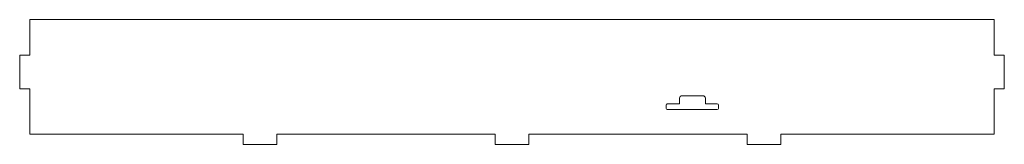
# Model space of a CAD drawing. Header units: millimetres. Extents: x 60 to 353, y 149 to 186.
import ezdxf

# ---------------------------------------------------------------- set-up
doc = ezdxf.new("R2010")
doc.units = ezdxf.units.MM
doc.layers.add('1', color=7, linetype='Continuous', true_color=0xffffff)

msp = doc.modelspace()

# ---------------------------------------------------------------- linework, layer by layer
at = {"layer": '1', "color": 154, "linetype": 'Continuous', "lineweight": 18}
for p, q in [((63.19282, 185.837098), (63.19282, 175.242098)), ((350.13282, 185.837098), (63.19282, 185.837098)), ((350.13282, 175.242098), (350.13282, 185.837098)), ((63.19282, 175.242098), (60.19282, 175.242098)), ((60.19282, 175.242098), (60.19282, 165.242098)), ((353.13282, 175.242098), (350.13282, 175.242098)), ((353.13282, 165.242098), (353.13282, 175.242098)), ((60.19282, 165.242098), (63.19282, 165.242098)), ((63.19282, 165.242098), (63.19282, 151.647098)), ((350.13282, 165.242098), (353.13282, 165.242098)), ((350.13282, 151.647098), (350.13282, 165.242098)), ((256.50282, 162.397098), (256.50282, 160.939134)), ((263.44282, 163.147098), (257.25282, 163.147098)), ((264.19282, 160.951437), (264.19282, 162.397098)), ((252.50282, 160.347726), (252.50282, 159.347098)), ((252.85282, 158.997098), (267.74282, 158.997098)), ((256.252188, 160.689137), (252.853705, 160.697729)), ((267.743235, 160.697525), (264.442523, 160.701442)), ((268.09282, 159.347098), (268.09282, 160.347522)), ((63.19282, 151.647098), (126.66282, 151.647098)), ((126.66282, 151.647098), (126.66282, 148.647098)), ((136.66282, 151.647098), (201.66282, 151.647098)), ((136.66282, 148.647098), (136.66282, 151.647098)), ((201.66282, 151.647098), (201.66282, 148.647098)), ((211.66282, 151.647098), (276.66282, 151.647098)), ((211.66282, 148.647098), (211.66282, 151.647098)), ((276.66282, 151.647098), (276.66282, 148.647098)), ((286.66282, 148.647098), (286.66282, 151.647098)), ((286.66282, 151.647098), (350.13282, 151.647098)), ((126.66282, 148.647098), (136.66282, 148.647098)), ((201.66282, 148.647098), (211.66282, 148.647098)), ((276.66282, 148.647098), (286.66282, 148.647098))]:
    msp.add_line(p, q, dxfattribs=at)
for centre, radius, start, end in [((257.25282, 162.397098), 0.75, 90, 180), ((263.44282, 162.397098), 0.75, 360, 90), ((252.85282, 160.34773), 0.35, 89.855157, 180.000686), ((252.85282, 159.347098), 0.35, 180, 270), ((256.25282, 160.939136), 0.25, 269.855157, 359.999353), ((264.44282, 160.951442), 0.25, 180.001028, 269.932009), ((267.74282, 159.347098), 0.35, 270, 360), ((267.74282, 160.347525), 0.35, 359.999547, 89.932009)]:
    msp.add_arc(centre, radius, start, end, dxfattribs=at)

doc.saveas('drawing.dxf')
